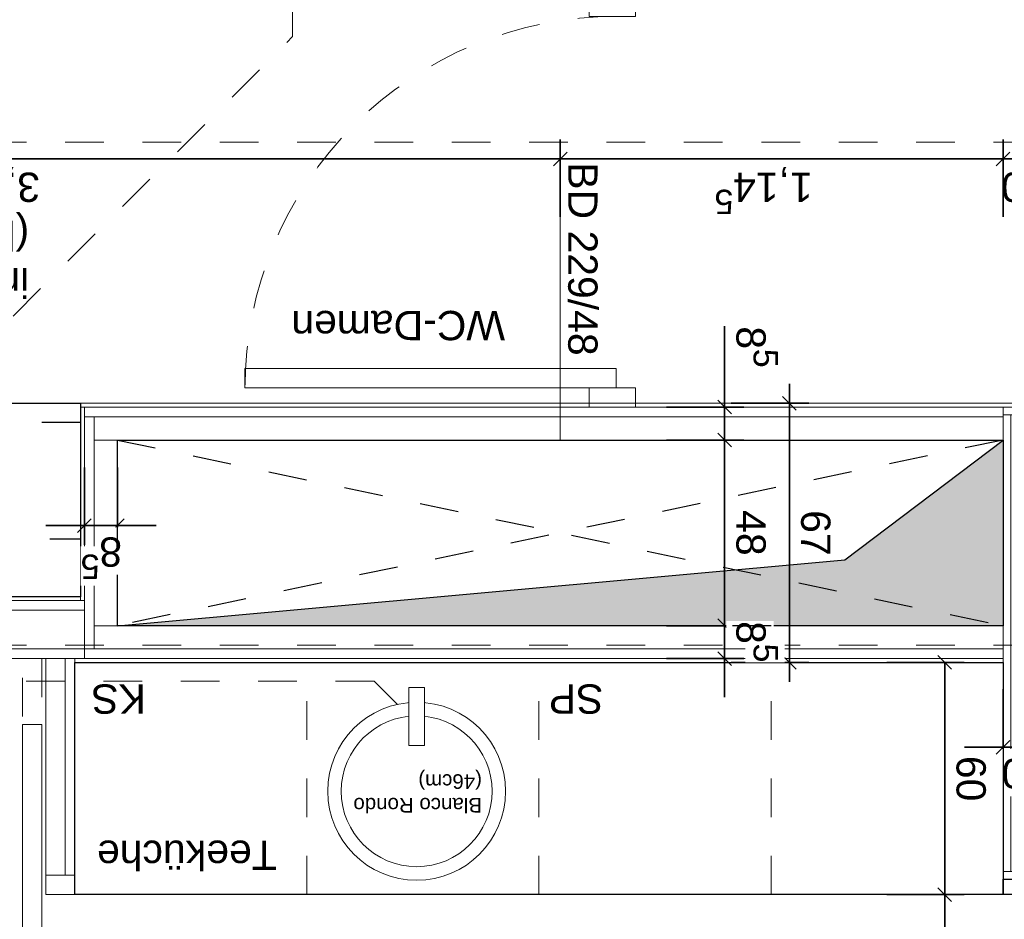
# Model space of a CAD drawing. Header units: metres. Extents: x -13 to 93, y -119 to 25.
# Tile 60 of 256: x 29.86 to 32.4, y -90.61 to -88.28. Entities that reach past the tile are written whole.
import ezdxf

# ---------------------------------------------------------------- set-up
doc = ezdxf.new("R2010")
doc.units = ezdxf.units.M
doc.header["$LTSCALE"] = 0.00508
doc.header["$PDMODE"] = 1
doc.header["$PDSIZE"] = -2
for name, pattern in [('STYLE_05', [0.19684, 0.069505, -0.127335]), ('STYLE_06', [1.0537, 0.590515, -0.19684, 0.069505, -0.19684]), ('STYLE_11', [0.393677, 0.196838, -0.196838])]:
    doc.linetypes.add(name, pattern=pattern)
doc.layers.get('0').update_dxf_attribs({"lineweight": 18})
for name, color, linetype, lineweight in [('3-4-0 Innenwände', 7, 'Continuous', 35), ('3-4-2-2 NTragIW GK', 7, 'Continuous', 35), ('3-4-4 ITüren', 7, 'Continuous', 25), ('3-4-5 IWBekleidungen', 7, 'Continuous', 25), ('3-5-1-1 DeckenDurchb', 7, 'Continuous', 25), ('3-5-1-1 DeckenDurchb VED', 7, 'STYLE_11', 25), ('3-7-1 Teeküchen', 7, 'Continuous', 25), ('4-1-1 Abwasseranlgn', 7, 'Continuous', 25), ('4-1-2-1 Sanitärobjekte', 7, 'Continuous', 25), ('6-1-0 Ausstattung', 7, 'Continuous', 25), ('Bemaßung', 7, 'Continuous', 18), ('Plan-Achsen-Fassade', 1, 'STYLE_06', 18), ('Plan-Text-Kerne', 7, 'Continuous', 13)]:
    doc.layers.add(name, color=color, linetype=linetype, lineweight=lineweight)
doc.layers.get('0').freeze()
doc.styles.add('Arial', font='ARIAL.TTF')
doc.dimstyles.new('MTZ_200', dxfattribs={"dimtxt": 0.075762, "dimasz": 0.000706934, "dimexe": 0.001, "dimexo": 0.003, "dimgap": 0.0001, "dimtad": 1, "dimdec": 4, "dimzin": 11, "dimtxsty": 'Arial', "dimblk": 'VW_SLASH', "dimcen": 0, "dimdle": 0.001, "dimazin": 0, "dimtfac": 1, "dimtdec": 4, "dimtix": 1, "dimtmove": 0, "dimatfit": 0, "dimldrblk": 'VW_FILLEDARROW', "dimfxl": 0, "dimfrac": 2, "dimtolj": 1, "dimtzin": 11, "dimarcsym": 0})

# ---------------------------------------------------------------- blocks, each defined once
blk = doc.blocks.new('*U367')
at = {"layer": '3-4-4 ITüren', "color": 7, "linetype": 'Continuous', "lineweight": 18}
for points in [[(1.95, -4.515), (2.07, -4.515), (2.07, -4.565), (1.95, -4.565)], [(2, -4.565), (2.96, -4.565), (2.96, -4.615), (2, -4.615)], [(1.95, -5.525), (2.07, -5.525), (2.07, -5.575), (1.95, -5.575)]]:
    blk.add_lwpolyline(points, close=True, dxfattribs=at)
at = {"layer": '3-4-4 ITüren', "color": 7, "linetype": 'STYLE_05', "lineweight": 18}
blk.add_arc((2, -4.565), 0.96, 270, 0, dxfattribs=at)
blk = doc.blocks.new('*U394')
at = {"layer": '6-1-0 Ausstattung', "linetype": 'STYLE_05'}
for points in [[(3.385, -4.025), (5.665, -4.025), (5.665, -4.175), (3.385, -4.175)], [(3.385, -4.475), (5.665, -4.475), (5.665, -4.525), (3.385, -4.525)]]:
    blk.add_lwpolyline(points, close=True, dxfattribs=at)
at = {"layer": '6-1-0 Ausstattung'}
blk.add_lwpolyline([(3.385, -4.025), (5.635, -4.025), (5.635, -4.525), (3.385, -4.525)], close=True, dxfattribs=at)
blk = doc.blocks.new('*U395')
at = {"layer": '4-1-1 Abwasseranlgn', "color": 5, "linetype": 'STYLE_05', "lineweight": 13}
for p, q in [((2.6257, -3.8064), (2.5208, -3.7014)), ((2.6257, -3.8064), (3.5648, -3.8064)), ((3.7006, -4.6091), (2.837, -5.4727)), ((2.837, -5.4727), (2.837, -7.3521))]:
    blk.add_line(p, q, dxfattribs=at)
blk = doc.blocks.new('*D401')
at = {"layer": 'Bemaßung', "color": 0, "linetype": 'Continuous', "lineweight": -2}
for p, q in [((0.9, -3.7861), (0.9, -3.5861)), ((1, -3.7861), (1, -3.5861)), ((0.9, -3.6361), (0.8, -3.6361)), ((1, -3.6361), (0.9, -3.6361)), ((1, -3.6361), (1.1, -3.6361))]:
    blk.add_line(p, q, dxfattribs=at)
at = {"layer": 'Bemaßung', "color": 0, "linetype": 'Continuous', "lineweight": 20}
for p, q in [((0.8823, -3.6537), (0.9177, -3.6184)), ((1.0177, -3.6184), (0.9823, -3.6537))]:
    blk.add_line(p, q, dxfattribs=at)
at = {"layer": 'Defpoints', "color": 0, "lineweight": 0}
for p in [(0.9, -3.7834), (1, -3.7834)]:
    blk.add_point(p, dxfattribs=at)
at = {"color": 0, "linetype": 'Continuous', "lineweight": -2}
blk.add_wipeout([(0.8861, -3.6314), (1.0036, -3.6314), (1.0036, -3.5094), (0.8861, -3.5094)], dxfattribs=at).dxf.layer = 'Bemaßung'
at = {"layer": 'Defpoints', "color": 0, "lineweight": 0}
blk.add_point((0.9, -3.6361), dxfattribs=at)
at = {"layer": 'Bemaßung', "color": 0, "insert": (0.8861, -3.5299), "char_height": 0.07576, "attachment_point": 1, "line_spacing_factor": 0.967741, "style": 'Arial'}
blk.add_mtext('10', dxfattribs=at)
blk = doc.blocks.new('VW_FILLEDARROW')
at = {"color": 0, "lineweight": -2}
blk.add_solid([(0, 0), (0, 0), (0, 0)], dxfattribs=at)
blk = doc.blocks.new('VW_SLASH')
at = {"color": 0, "linetype": 'ByBlock', "lineweight": -2}
blk.add_line((0, 0), (-1, 0), dxfattribs=at)
at = {"color": 0, "linetype": 'ByBlock', "lineweight": 20}
blk.add_line((0, 0), (0, 0), dxfattribs=at)
blk = doc.blocks.new('*U123')
at = {"color": 7, "linetype": 'Continuous', "lineweight": 18}
blk.add_wipeout([(0.23, 0), (0.2256, -0.0449), (0.2125, -0.088), (0.1912, -0.1278), (0.1626, -0.1626), (0.1278, -0.1912), (0.088, -0.2125), (0.0449, -0.2256), (0, -0.23), (-0.0449, -0.2256), (-0.088, -0.2125), (-0.1278, -0.1912), (-0.1626, -0.1626), (-0.1912, -0.1278), (-0.2125, -0.088), (-0.2256, -0.0449), (-0.23, 0), (-0.2256, 0.0449), (-0.2125, 0.088), (-0.1912, 0.1278), (-0.1626, 0.1626), (-0.1278, 0.1912), (-0.088, 0.2125), (-0.0449, 0.2256), (0, 0.23), (0.0449, 0.2256), (0.088, 0.2125), (0.1278, 0.1912), (0.1626, 0.1626), (0.1912, 0.1278), (0.2125, 0.088), (0.2256, 0.0449)], dxfattribs=at).dxf.layer = '4-1-2-1 Sanitärobjekte'
at = {"layer": '4-1-2-1 Sanitärobjekte', "color": 7, "linetype": 'Continuous', "lineweight": 18}
blk.add_circle((0, 0), 0.23, dxfattribs=at)
at = {"color": 7, "linetype": 'Continuous', "lineweight": 18}
blk.add_wipeout([(0.195, 0), (0.1913, -0.038), (0.1802, -0.0746), (0.1621, -0.1083), (0.1379, -0.1379), (0.1083, -0.1621), (0.0746, -0.1802), (0.038, -0.1913), (0, -0.195), (-0.038, -0.1913), (-0.0746, -0.1802), (-0.1083, -0.1621), (-0.1379, -0.1379), (-0.1621, -0.1083), (-0.1802, -0.0746), (-0.1913, -0.038), (-0.195, 0), (-0.1913, 0.038), (-0.1802, 0.0746), (-0.1621, 0.1083), (-0.1379, 0.1379), (-0.1083, 0.1621), (-0.0746, 0.1802), (-0.038, 0.1913), (0, 0.195), (0.038, 0.1913), (0.0746, 0.1802), (0.1083, 0.1621), (0.1379, 0.1379), (0.1621, 0.1083), (0.1802, 0.0746), (0.1913, 0.038)], dxfattribs=at).dxf.layer = '4-1-2-1 Sanitärobjekte'
at = {"layer": '4-1-2-1 Sanitärobjekte', "color": 7, "linetype": 'Continuous', "lineweight": 18}
blk.add_circle((0, 0), 0.195, dxfattribs=at)
at = {"layer": '4-1-2-1 Sanitärobjekte', "color": 7, "insert": (-0.1689, 0.0551), "char_height": 0.037881, "attachment_point": 1, "line_spacing_factor": 0.970546, "style": 'Arial'}
blk.add_mtext('Blanco Rondo \\P(46cm)', dxfattribs=at)
at = {"color": 7, "linetype": 'Continuous', "lineweight": 18}
blk.add_wipeout([(-0.02, -0.118), (0.02, -0.118), (0.02, -0.268), (-0.02, -0.268)], dxfattribs=at).dxf.layer = '4-1-2-1 Sanitärobjekte'
at = {"layer": '4-1-2-1 Sanitärobjekte', "color": 7, "linetype": 'Continuous', "lineweight": 18}
blk.add_lwpolyline([(-0.02, -0.118), (0.02, -0.118), (0.02, -0.268), (-0.02, -0.268)], close=True, dxfattribs=at)
blk = doc.blocks.new('spühlbecken_blanco_rondo')
at = {"layer": '4-1-2-1 Sanitärobjekte', "color": 7}
blk.add_blockref('*U123', (0, 0), dxfattribs=at)
blk = doc.blocks.new('*D404')
at = {"layer": 'Bemaßung', "color": 0, "linetype": 'Continuous', "lineweight": -2}
for p, q in [((1.5526, -3.855), (1.5526, -3.805)), ((1.7026, -3.855), (1.5026, -3.855)), ((1.5526, -4.525), (1.5526, -3.855)), ((1.7026, -4.525), (1.5026, -4.525)), ((1.5526, -4.575), (1.5526, -4.525))]:
    blk.add_line(p, q, dxfattribs=at)
at = {"layer": 'Bemaßung', "color": 0, "linetype": 'Continuous', "lineweight": 20}
for p, q in [((1.5703, -3.8727), (1.5349, -3.8373)), ((1.5349, -4.5073), (1.5703, -4.5427))]:
    blk.add_line(p, q, dxfattribs=at)
at = {"layer": 'Defpoints', "color": 0, "lineweight": 0}
for p in [(1.9137, -3.855), (1.5526, -4.525), (1.8037, -4.525)]:
    blk.add_point(p, dxfattribs=at)
at = {"color": 0, "linetype": 'Continuous', "lineweight": -2}
blk.add_wipeout([(1.5479, -4.2487), (1.5479, -4.1313), (1.4259, -4.1313), (1.4259, -4.2487)], dxfattribs=at).dxf.layer = 'Bemaßung'
at = {"layer": 'Bemaßung', "color": 0, "insert": (1.4464, -4.2487), "char_height": 0.07576, "attachment_point": 1, "rotation": 90, "line_spacing_factor": 0.967741, "style": 'Arial'}
blk.add_mtext('67', dxfattribs=at)
blk = doc.blocks.new('*D405')
at = {"layer": 'Bemaßung', "color": 0, "linetype": 'Continuous', "lineweight": -2}
for p, q in [((1.3009, -3.255), (1.1009, -3.255)), ((1.1509, -3.305), (1.1509, -3.255)), ((1.1509, -3.255), (1.1509, -3.855)), ((1.1509, -3.855), (1.1509, -3.805)), ((1.3009, -3.855), (1.1009, -3.855))]:
    blk.add_line(p, q, dxfattribs=at)
at = {"layer": 'Bemaßung', "color": 0, "linetype": 'Continuous', "lineweight": 20}
for p, q in [((1.1685, -3.2727), (1.1332, -3.2373)), ((1.1332, -3.8373), (1.1685, -3.8727))]:
    blk.add_line(p, q, dxfattribs=at)
at = {"layer": 'Defpoints', "color": 0, "lineweight": 0}
for p in [(1.1509, -3.255), (1.8137, -3.255), (1.9137, -3.855)]:
    blk.add_point(p, dxfattribs=at)
at = {"color": 0, "linetype": 'Continuous', "lineweight": -2}
blk.add_wipeout([(1.1462, -3.6137), (1.1462, -3.4963), (1.0241, -3.4963), (1.0241, -3.6137)], dxfattribs=at).dxf.layer = 'Bemaßung'
at = {"layer": 'Bemaßung', "color": 0, "insert": (1.0447, -3.6137), "char_height": 0.07576, "attachment_point": 1, "rotation": 90, "line_spacing_factor": 0.967741, "style": 'Arial'}
blk.add_mtext('60', dxfattribs=at)
blk = doc.blocks.new('*D406')
at = {"layer": 'Bemaßung', "color": 0, "linetype": 'Continuous', "lineweight": -2}
for p, q in [((1.7199, -4.43), (1.7199, -4.33)), ((1.8699, -4.43), (1.6699, -4.43)), ((1.7199, -4.43), (1.7199, -4.515)), ((1.8699, -4.515), (1.6699, -4.515)), ((1.7199, -4.515), (1.7199, -4.7239))]:
    blk.add_line(p, q, dxfattribs=at)
at = {"layer": 'Bemaßung', "color": 0, "linetype": 'Continuous', "lineweight": 20}
for p, q in [((1.7022, -4.4123), (1.7375, -4.4477)), ((1.7375, -4.5327), (1.7022, -4.4973))]:
    blk.add_line(p, q, dxfattribs=at)
at = {"layer": 'Defpoints', "color": 0, "lineweight": 0}
for p in [(2.5917, -4.43), (1.7199, -4.515), (2.5917, -4.515)]:
    blk.add_point(p, dxfattribs=at)
at = {"color": 0, "linetype": 'Continuous', "lineweight": -2}
blk.add_wipeout([(1.7152, -4.7239), (1.7152, -4.6653), (1.5931, -4.6653), (1.5931, -4.7239)], dxfattribs=at).dxf.layer = 'Bemaßung'
at = {"layer": 'Bemaßung', "color": 0, "insert": (1.6137, -4.7239), "char_height": 0.0758, "attachment_point": 1, "rotation": 90, "line_spacing_factor": 0.967741, "style": 'Arial'}
blk.add_mtext('8', dxfattribs=at)
at = {"color": 0, "linetype": 'Continuous', "lineweight": -2}
blk.add_wipeout([(1.6662, -4.6659), (1.6662, -4.6169), (1.5649, -4.6169), (1.5649, -4.6659)], dxfattribs=at).dxf.layer = 'Bemaßung'
at = {"layer": 'Bemaßung', "color": 0, "insert": (1.582, -4.6414), "char_height": 0.0631, "attachment_point": 2, "rotation": 90, "line_spacing_factor": 0.967741, "style": 'Arial'}
blk.add_mtext('5', dxfattribs=at)
blk = doc.blocks.new('*D407')
at = {"layer": 'Bemaßung', "color": 0, "linetype": 'Continuous', "lineweight": 20}
for p, q in [((1.7375, -3.9677), (1.7022, -3.9323)), ((1.7022, -4.4123), (1.7375, -4.4477))]:
    blk.add_line(p, q, dxfattribs=at)
at = {"layer": 'Bemaßung', "color": 0, "linetype": 'Continuous', "lineweight": -2}
for p, q in [((1.8699, -3.95), (1.6699, -3.95)), ((1.7199, -4), (1.7199, -3.95)), ((1.7199, -3.95), (1.7199, -4.43)), ((1.7199, -4.43), (1.7199, -4.38)), ((1.8699, -4.43), (1.6699, -4.43))]:
    blk.add_line(p, q, dxfattribs=at)
at = {"layer": 'Defpoints', "color": 0, "lineweight": 0}
for p in [(1.7199, -3.95), (2.5999, -3.95), (2.5999, -4.43)]:
    blk.add_point(p, dxfattribs=at)
at = {"color": 0, "linetype": 'Continuous', "lineweight": -2}
blk.add_wipeout([(1.7152, -4.2487), (1.7152, -4.1313), (1.5931, -4.1313), (1.5931, -4.2487)], dxfattribs=at).dxf.layer = 'Bemaßung'
at = {"layer": 'Bemaßung', "color": 0, "insert": (1.6137, -4.2487), "char_height": 0.07576, "attachment_point": 1, "rotation": 90, "line_spacing_factor": 0.967741, "style": 'Arial'}
blk.add_mtext('48', dxfattribs=at)
blk = doc.blocks.new('*D408')
at = {"layer": 'Bemaßung', "color": 0, "linetype": 'Continuous', "lineweight": -2}
for p, q in [((1.1509, -2.215), (1.1509, -2.165)), ((1.3009, -2.215), (1.1009, -2.215)), ((1.1509, -3.255), (1.1509, -2.215)), ((1.3009, -3.255), (1.1009, -3.255)), ((1.1509, -3.305), (1.1509, -3.255))]:
    blk.add_line(p, q, dxfattribs=at)
at = {"layer": 'Bemaßung', "color": 0, "linetype": 'Continuous', "lineweight": 20}
for p, q in [((1.1685, -2.2327), (1.1332, -2.1973)), ((1.1332, -3.2373), (1.1685, -3.2727))]:
    blk.add_line(p, q, dxfattribs=at)
at = {"layer": 'Defpoints', "color": 0, "lineweight": 0}
for p in [(1.9137, -2.215), (1.1509, -3.255), (1.8137, -3.255)]:
    blk.add_point(p, dxfattribs=at)
at = {"color": 0, "linetype": 'Continuous', "lineweight": -2}
blk.add_wipeout([(1.1462, -2.8377), (1.1462, -2.632), (1.0241, -2.632), (1.0241, -2.8377)], dxfattribs=at).dxf.layer = 'Bemaßung'
at = {"layer": 'Bemaßung', "color": 0, "insert": (1.0447, -2.8377), "char_height": 0.07576, "attachment_point": 1, "rotation": 90, "line_spacing_factor": 0.967741, "style": 'Arial'}
blk.add_mtext('1,04', dxfattribs=at)
blk = doc.blocks.new('*U422')
at = {"layer": '3-5-1-1 DeckenDurchb', "linetype": 'Continuous', "lineweight": 0}
blk.add_hatch(color=19, dxfattribs=at).paths.add_polyline_path([(1, -4.43), (1, -3.95), (3.29, -3.95), (1.4089, -4.1201)])
at = {"layer": '3-5-1-1 DeckenDurchb'}
for points in [[(1, -4.43), (1, -3.95), (3.29, -3.95), (1.4089, -4.1201)], [(1, -3.95), (3.29, -3.95), (3.29, -4.43), (1, -4.43)]]:
    blk.add_lwpolyline(points, close=True, dxfattribs=at)
blk = doc.blocks.new('*D424')
at = {"layer": 'Bemaßung', "color": 0, "linetype": 'Continuous', "lineweight": -2}
for p, q in [((1.7199, -3.865), (1.7199, -3.765)), ((1.8699, -3.865), (1.6699, -3.865)), ((1.7199, -3.865), (1.7199, -3.95)), ((1.8699, -3.95), (1.6699, -3.95)), ((1.7199, -3.95), (1.7199, -4.05))]:
    blk.add_line(p, q, dxfattribs=at)
at = {"layer": 'Bemaßung', "color": 0, "linetype": 'Continuous', "lineweight": 20}
for p, q in [((1.7022, -3.8473), (1.7375, -3.8827)), ((1.7375, -3.9677), (1.7022, -3.9323))]:
    blk.add_line(p, q, dxfattribs=at)
at = {"layer": 'Defpoints', "color": 0, "lineweight": 0}
for p in [(2.5999, -3.865), (2.5999, -3.95)]:
    blk.add_point(p, dxfattribs=at)
at = {"color": 0, "linetype": 'Continuous', "lineweight": -2}
blk.add_wipeout([(1.7152, -3.962), (1.7152, -3.9035), (1.5931, -3.9035), (1.5931, -3.962)], dxfattribs=at).dxf.layer = 'Bemaßung'
at = {"layer": 'Defpoints', "color": 0, "lineweight": 0}
blk.add_point((1.7199, -3.95), dxfattribs=at)
at = {"layer": 'Bemaßung', "color": 0, "insert": (1.6137, -3.962), "char_height": 0.0758, "attachment_point": 1, "rotation": 90, "line_spacing_factor": 0.967741, "style": 'Arial'}
blk.add_mtext('8', dxfattribs=at)
at = {"color": 0, "linetype": 'Continuous', "lineweight": -2}
blk.add_wipeout([(1.6662, -3.9041), (1.6662, -3.8551), (1.5649, -3.8551), (1.5649, -3.9041)], dxfattribs=at).dxf.layer = 'Bemaßung'
at = {"layer": 'Bemaßung', "color": 0, "insert": (1.582, -3.8796), "char_height": 0.0631, "attachment_point": 2, "rotation": 90, "line_spacing_factor": 0.967741, "style": 'Arial'}
blk.add_mtext('5', dxfattribs=at)
blk = doc.blocks.new('*D425')
at = {"layer": 'Bemaßung', "color": 0, "linetype": 'Continuous', "lineweight": -2}
for p, q in [((3.29, -4.3587), (3.29, -4.1587)), ((3.375, -4.3587), (3.375, -4.1587)), ((3.29, -4.2087), (3.19, -4.2087)), ((3.375, -4.2087), (3.29, -4.2087)), ((3.375, -4.2087), (3.475, -4.2087))]:
    blk.add_line(p, q, dxfattribs=at)
at = {"layer": 'Bemaßung', "color": 0, "linetype": 'Continuous', "lineweight": 20}
for p, q in [((3.2723, -4.2264), (3.3077, -4.191)), ((3.3927, -4.191), (3.3573, -4.2264))]:
    blk.add_line(p, q, dxfattribs=at)
at = {"layer": 'Defpoints', "color": 0, "lineweight": 0}
for p in [(3.29, -4.43), (3.375, -4.43)]:
    blk.add_point(p, dxfattribs=at)
at = {"color": 0, "linetype": 'Continuous', "lineweight": -2}
blk.add_wipeout([(3.278, -4.204), (3.3365, -4.204), (3.3365, -4.082), (3.278, -4.082)], dxfattribs=at).dxf.layer = 'Bemaßung'
at = {"layer": 'Defpoints', "color": 0, "lineweight": 0}
blk.add_point((3.29, -4.2087), dxfattribs=at)
at = {"layer": 'Bemaßung', "color": 0, "insert": (3.278, -4.1025), "char_height": 0.0758, "attachment_point": 1, "line_spacing_factor": 0.967741, "style": 'Arial'}
blk.add_mtext('8', dxfattribs=at)
at = {"color": 0, "linetype": 'Continuous', "lineweight": -2}
blk.add_wipeout([(3.3359, -4.155), (3.3849, -4.155), (3.3849, -4.0537), (3.3359, -4.0537)], dxfattribs=at).dxf.layer = 'Bemaßung'
at = {"layer": 'Bemaßung', "color": 0, "insert": (3.3604, -4.0709), "char_height": 0.0631, "attachment_point": 2, "line_spacing_factor": 0.967741, "style": 'Arial'}
blk.add_mtext('5', dxfattribs=at)
blk = doc.blocks.new('*D431')
at = {"layer": 'Bemaßung', "color": 0, "linetype": 'Continuous', "lineweight": -2}
for p, q in [((0.9, -5.0067), (0.9, -5.2067)), ((1, -5.0067), (1, -5.2067)), ((0.9, -5.1567), (0.8, -5.1567)), ((0.9, -5.1567), (1, -5.1567)), ((1, -5.1567), (1.1, -5.1567))]:
    blk.add_line(p, q, dxfattribs=at)
at = {"layer": 'Bemaßung', "color": 0, "linetype": 'Continuous', "lineweight": 20}
for p, q in [((0.8823, -5.1743), (0.9177, -5.139)), ((1.0177, -5.139), (0.9823, -5.1743))]:
    blk.add_line(p, q, dxfattribs=at)
at = {"layer": 'Defpoints', "color": 0, "lineweight": 0}
for p in [(0.9, -4.3255), (1, -4.43), (1, -5.1567)]:
    blk.add_point(p, dxfattribs=at)
at = {"layer": 'Bemaßung', "color": 0, "insert": (0.8872, -5.0455), "char_height": 0.07576, "attachment_point": 1, "line_spacing_factor": 0.967741, "style": 'Arial'}
blk.add_mtext('10', dxfattribs=at)
blk = doc.blocks.new('*D432')
at = {"layer": 'Bemaßung', "color": 0, "linetype": 'Continuous', "lineweight": -2}
for p, q in [((1, -5.0067), (1, -5.2067)), ((2.145, -5.0067), (2.145, -5.2067)), ((1.05, -5.1567), (1, -5.1567)), ((1, -5.1567), (2.145, -5.1567)), ((2.145, -5.1567), (2.095, -5.1567))]:
    blk.add_line(p, q, dxfattribs=at)
at = {"layer": 'Bemaßung', "color": 0, "linetype": 'Continuous', "lineweight": 20}
for p, q in [((1.0177, -5.139), (0.9823, -5.1743)), ((2.1273, -5.1743), (2.1627, -5.139))]:
    blk.add_line(p, q, dxfattribs=at)
at = {"layer": 'Defpoints', "color": 0, "lineweight": 0}
for p in [(1, -4.43), (2.145, -4.4941), (1, -5.1567)]:
    blk.add_point(p, dxfattribs=at)
at = {"layer": 'Bemaßung', "color": 0, "line_spacing_factor": 0.967741, "style": 'Arial'}
for s, insert, char_height, attachment_point in [('5', (1.7218, -5.0138), 0.0631, 2), ('1,14', (1.4922, -5.0455), 0.07576, 1)]:
    blk.add_mtext(s, dxfattribs=dict(at, insert=insert, char_height=char_height, attachment_point=attachment_point))
blk = doc.blocks.new('*D433')
at = {"layer": 'Bemaßung', "color": 0, "linetype": 'Continuous', "lineweight": -2}
for p, q in [((-0.5801, -3.95), (-0.5801, -3.9)), ((-0.4301, -3.95), (-0.6301, -3.95)), ((-0.5801, -4.19), (-0.5801, -3.95)), ((-0.4301, -4.19), (-0.6301, -4.19)), ((-0.5801, -4.24), (-0.5801, -4.19))]:
    blk.add_line(p, q, dxfattribs=at)
at = {"layer": 'Bemaßung', "color": 0, "linetype": 'Continuous', "lineweight": 20}
for p, q in [((-0.5625, -3.9677), (-0.5978, -3.9323)), ((-0.5978, -4.1723), (-0.5625, -4.2077))]:
    blk.add_line(p, q, dxfattribs=at)
at = {"layer": 'Defpoints', "color": 0, "lineweight": 0}
for p in [(3.29, -3.95), (-0.5801, -4.19), (3.29, -4.19)]:
    blk.add_point(p, dxfattribs=at)
at = {"layer": 'Bemaßung', "color": 0, "insert": (-0.6913, -4.119), "char_height": 0.07576, "attachment_point": 1, "rotation": 90, "line_spacing_factor": 0.967741, "style": 'Arial'}
blk.add_mtext('24', dxfattribs=at)
blk = doc.blocks.new('*D434')
at = {"layer": 'Bemaßung', "color": 0, "linetype": 'Continuous', "lineweight": -2}
for p, q in [((-0.5801, -3.95), (-0.5801, -3.85)), ((-0.4301, -3.905), (-0.6301, -3.905)), ((-0.5801, -3.95), (-0.5801, -3.905)), ((-0.5801, -3.905), (-0.5801, -4.005)), ((-0.4301, -3.95), (-0.6301, -3.95))]:
    blk.add_line(p, q, dxfattribs=at)
at = {"layer": 'Bemaßung', "color": 0, "linetype": 'Continuous', "lineweight": 20}
for p, q in [((-0.5625, -3.9227), (-0.5978, -3.8873)), ((-0.5978, -3.9323), (-0.5625, -3.9677))]:
    blk.add_line(p, q, dxfattribs=at)
at = {"layer": 'Defpoints', "color": 0, "lineweight": 0}
for p in [(-0.5801, -3.905), (0.9, -3.905), (3.29, -3.95)]:
    blk.add_point(p, dxfattribs=at)
at = {"layer": 'Bemaßung', "color": 0, "rotation": 90, "line_spacing_factor": 0.967741, "style": 'Arial'}
for s, insert, char_height, attachment_point in [('5', (-0.723, -3.9293), 0.0631, 2), ('4', (-0.6913, -4.0117), 0.0758, 1)]:
    blk.add_mtext(s, dxfattribs=dict(at, insert=insert, char_height=char_height, attachment_point=attachment_point))
blk = doc.blocks.new('*D436')
at = {"layer": 'Bemaßung', "color": 0, "linetype": 'Continuous', "lineweight": 20}
for p, q in [((-0.5625, -1.6827), (-0.5978, -1.6473)), ((-0.5978, -3.3773), (-0.5625, -3.4127))]:
    blk.add_line(p, q, dxfattribs=at)
at = {"layer": 'Bemaßung', "color": 0, "linetype": 'Continuous', "lineweight": -2}
for p, q in [((-0.4301, -1.665), (-0.6301, -1.665)), ((-0.5801, -1.715), (-0.5801, -1.665)), ((-0.5801, -1.665), (-0.5801, -3.395)), ((-0.5801, -3.395), (-0.5801, -3.345)), ((-0.4301, -3.395), (-0.6301, -3.395))]:
    blk.add_line(p, q, dxfattribs=at)
at = {"layer": 'Defpoints', "color": 0, "lineweight": 0}
for p in [(-0.5801, -1.665), (3.23, -1.665), (0.9, -3.395)]:
    blk.add_point(p, dxfattribs=at)
at = {"layer": 'Bemaßung', "color": 0, "insert": (-0.6913, -2.7031), "char_height": 0.07576, "attachment_point": 1, "rotation": 90, "line_spacing_factor": 0.967741, "style": 'Arial'}
blk.add_mtext('1,73', dxfattribs=at)
blk = doc.blocks.new('*D446')
at = {"layer": 'Bemaßung', "color": 0, "linetype": 'Continuous', "lineweight": -2}
for p, q in [((2.145, -5.0067), (2.145, -5.2067)), ((5.35, -5.3067), (5.35, -5.1067)), ((2.145, -5.1567), (2.095, -5.1567)), ((5.35, -5.1567), (2.145, -5.1567)), ((5.4, -5.1567), (5.35, -5.1567))]:
    blk.add_line(p, q, dxfattribs=at)
at = {"layer": 'Bemaßung', "color": 0, "linetype": 'Continuous', "lineweight": 20}
for p, q in [((2.1627, -5.139), (2.1273, -5.1743)), ((5.3323, -5.1743), (5.3677, -5.139))]:
    blk.add_line(p, q, dxfattribs=at)
at = {"layer": 'Defpoints', "color": 0, "lineweight": 0}
for p in [(2.145, -4.4941), (5.35, -5.1567), (5.35, -7.9887)]:
    blk.add_point(p, dxfattribs=at)
at = {"layer": 'Bemaßung', "color": 0, "line_spacing_factor": 0.967741, "style": 'Arial'}
for s, insert, char_height, attachment_point in [('5', (3.7196, -5.0138), 0.0631, 2), ('3,20', (3.49, -5.0455), 0.07576, 1)]:
    blk.add_mtext(s, dxfattribs=dict(at, insert=insert, char_height=char_height, attachment_point=attachment_point))
blk = doc.blocks.new('*U551')
at = {"layer": '3-5-1-1 DeckenDurchb VED'}
for p, q in [((1, -4.43), (3.29, -3.95)), ((3.29, -4.43), (1, -3.95))]:
    blk.add_line(p, q, dxfattribs=at)
blk.add_lwpolyline([(1, -3.95), (3.29, -3.95), (3.29, -4.43), (1, -4.43)], close=True, dxfattribs=at)
blk = doc.blocks.new('kern_DD_e0-e4_standard')
at = {"layer": '3-5-1-1 DeckenDurchb VED', "color": 7}
blk.add_blockref('*U551', (0, 0), dxfattribs=at)
blk = doc.blocks.new('kern_d-gross+h-normal (2D)')
at = {"layer": '3-4-2-2 NTragIW GK', "color": 7, "linetype": 'Continuous', "lineweight": 18}
for points in [[(-0.05, -3.315), (1, -3.315), (1, -3.295), (-0.05, -3.295)], [(3.475, -3.865), (3.475, -3.305), (3.46385497, -3.305), (3.425, -3.305), (3.425, -3.865), (3.45, -3.865)], [(0.98, -3.315), (0.98, -4.495), (1, -4.495), (1, -3.315)], [(1, -3.89), (3.375, -3.89), (3.375, -3.865), (1, -3.865)], [(3.375, -3.89), (5.645, -3.89), (5.645, -3.865), (3.375, -3.865)], [(1, -3.95), (3.35, -3.95), (3.35, -3.89), (1, -3.89)], [(3.35, -3.89), (3.35, -4.49), (3.375, -4.49), (3.375, -3.89)], [(3.375, -3.99), (5.645, -3.99), (5.645, -3.89), (3.375, -3.89)], [(3.29, -3.95), (3.29, -4.43), (3.35, -4.43), (3.35, -3.95)], [(3.375, -4.015), (5.645, -4.015), (5.645, -3.99), (3.375, -3.99)], [(3.35, -4.43), (1, -4.43), (1, -4.49), (3.35, -4.49)], [(1, -4.495), (-0.05, -4.495), (-0.05, -4.515), (1, -4.515)], [(3.375, -4.49), (1, -4.49), (1, -4.515), (3.375, -4.515)]]:
    blk.add_lwpolyline(points, close=True, dxfattribs=at)
at = {"layer": '3-4-4 ITüren', "color": 7, "linetype": 'STYLE_05', "lineweight": 18}
blk.add_lwpolyline([(3.485, -1.515), (3.535, -1.515), (3.535, -3.865), (3.485, -3.865)], close=True, dxfattribs=at)
at = {"layer": '3-4-4 ITüren', "color": 7, "linetype": 'Continuous', "lineweight": 18}
blk.add_lwpolyline([(3.485, -3.10436917), (3.535, -3.10436917), (3.535, -3.69436917), (3.485, -3.69436917)], close=True, dxfattribs=at)
at = {"layer": '3-4-5 IWBekleidungen', "color": 7, "linetype": 'Continuous', "lineweight": 18}
for points in [[(3.385, -4.025), (5.645, -4.025), (5.645, -4.015), (3.385, -4.015)], [(-0.05014648, -4.515), (-0.05014648, -4.525), (3.385, -4.525), (3.385, -4.515)]]:
    blk.add_lwpolyline(points, close=True, dxfattribs=at)
at = {"layer": '3-7-1 Teeküchen', "color": 7, "linetype": 'STYLE_05', "lineweight": 18}
for p, q in [((1.6, -3.255), (1.6, -3.855)), ((2.2, -3.255), (2.2, -3.855)), ((2.8, -3.255), (2.8, -3.855))]:
    blk.add_line(p, q, dxfattribs=at)
at = {"layer": '6-1-0 Ausstattung'}
blk.add_lwpolyline([(-0.05, -3.255), (1, -3.255), (1, -3.295), (-0.05, -3.295)], close=True, dxfattribs=at)
at = {"layer": '6-1-0 Ausstattung', "color": 7, "linetype": 'Continuous', "lineweight": 18}
for points in [[(3.475, -3.255), (3.4, -3.255), (3.4, -3.305), (3.475, -3.305)], [(3.4, -3.305), (3.4, -3.865), (3.425, -3.865), (3.425, -3.305)]]:
    blk.add_lwpolyline(points, close=True, dxfattribs=at)
at = {"layer": '3-4-4 ITüren', "color": 7}
blk.add_blockref('*U367', (0, 0), dxfattribs=at)
at = {"layer": '4-1-1 Abwasseranlgn', "color": 7}
blk.add_blockref('*U395', (0, 0), dxfattribs=at)
at = {"layer": '6-1-0 Ausstattung', "color": 7}
blk.add_blockref('*U394', (0, 0), dxfattribs=at)
at = {"layer": '6-1-0 Ausstattung', "color": 7, "char_height": 0.075762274, "attachment_point": 1, "line_spacing_factor": 0.970546, "style": 'Arial'}
for s, insert in [('SP', (2.0333471, -3.72259694)), ('KS', (3.21611296, -3.72259694))]:
    blk.add_mtext(s, dxfattribs=dict(at, insert=insert))
at = {"layer": 'Plan-Text-Kerne', "color": 7, "attachment_point": 1, "line_spacing_factor": 0.970546, "style": 'Arial'}
for s, insert, char_height in [('Teeküche', (2.87786901, -3.31891203), 0.075762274), ('WC-Damen', (2.2876869, -4.68801625), 0.075762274), ('in abgeh. Decke Ebene darunter verziehen!\\P(kein DoBo!)', (3.51786521, -4.79845495), 0.0757622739)]:
    blk.add_mtext(s, dxfattribs=dict(at, insert=insert, char_height=char_height))
at = {"layer": 'Bemaßung', "color": 7, "linetype": 'Continuous', "lineweight": 18}
dim = blk.add_linear_dim(base=(1, -5.15665109), p1=(0.9, -4.32548454), p2=(1, -4.43), dimstyle='MTZ_200', override={"dimtxt": 0.001515, "dimgap": 0.01, "dimdec": 3, "dimlfac": 50, "dimpost": '<>m', "dimtxsty": 'Arial', "dimtmove": 2}, dxfattribs=at)
dim.commit()
dim.dimension.update_dxf_attribs({"geometry": '*D431', "text_midpoint": (0.94592549, -5.14665109), "dimtype": 160})
dim = blk.add_linear_dim(base=(0.9, -3.63607015), p1=(1, -3.7833954), p2=(0.9, -3.7833954), dimstyle='MTZ_200', override={"dimtxt": 0.001515, "dimgap": 0.005, "dimdec": 3, "dimlfac": 50, "dimpost": '<>m', "dimtxsty": 'Arial', "dimtmove": 2}, dxfattribs=at)
dim.commit()
dim.dimension.update_dxf_attribs({"geometry": '*D401', "text_midpoint": (0.94485352, -3.63107015), "dimtype": 160})
at = {"layer": '3-7-1 Teeküchen'}
blk.add_lwpolyline([(1, -3.255), (3.4, -3.255), (3.4, -3.855), (1, -3.855)], close=True, dxfattribs=at)
at = {"layer": '4-1-2-1 Sanitärobjekte', "color": 7}
blk.add_blockref('spühlbecken_blanco_rondo', (2.51616342, -3.52216091), dxfattribs=at)
at = {"layer": 'Bemaßung', "color": 7, "linetype": 'Continuous', "lineweight": 18}
dim = blk.add_linear_dim(base=(1.5525789, -4.525), p1=(1.91372627, -3.855), p2=(1.80372627, -4.525), angle=90, dimstyle='MTZ_200', override={"dimtxt": 0.001515, "dimgap": 0.005, "dimdec": 3, "dimlfac": 50, "dimpost": '<>m', "dimtxsty": 'Arial', "dimtmove": 2}, dxfattribs=at)
dim.commit()
dim.dimension.update_dxf_attribs({"geometry": '*D404', "text_midpoint": (1.5525789, -4.19)})
dim = blk.add_linear_dim(base=(1.15085417, -3.255), p1=(1.91372627, -3.855), p2=(1.81372627, -3.255), angle=90, dimstyle='MTZ_200', override={"dimtxt": 0.001515, "dimgap": 0.005, "dimdec": 3, "dimlfac": 50, "dimpost": '<>m', "dimtxsty": 'Arial', "dimtmove": 2}, dxfattribs=at)
dim.commit()
dim.dimension.update_dxf_attribs({"geometry": '*D405', "text_midpoint": (1.15085417, -2.955)})
dim = blk.add_linear_dim(base=(1.71985352, -4.515), p1=(2.5917178, -4.43), p2=(2.5917178, -4.515), angle=90, dimstyle='MTZ_200', override={"dimtxt": 0.001515, "dimgap": 0.005, "dimdec": 3, "dimlfac": 50, "dimpost": '<>m', "dimtxsty": 'Arial', "dimtix": 0, "dimtmove": 2}, dxfattribs=at)
dim.commit()
dim.dimension.update_dxf_attribs({"geometry": '*D406', "text_midpoint": (1.71485352, -4.61716319), "dimtype": 160})
for base, p1, p2, picture, middle in [((1.15085417, -3.255), (1.91372627, -2.215), (1.81372627, -3.255), '*D408', (1.15085417, -2.735)), ((1.71985352, -3.95), (2.59985352, -4.43), (2.59985352, -3.95), '*D407', (1.71985352, -3.71))]:
    dim = blk.add_linear_dim(base=base, p1=p1, p2=p2, angle=90, dimstyle='MTZ_200', override={"dimtxt": 0.001515, "dimgap": 0.005, "dimdec": 3, "dimlfac": 50, "dimpost": '<>m', "dimtxsty": 'Arial', "dimtmove": 2}, dxfattribs=at)
    dim.commit()
    dim.dimension.update_dxf_attribs({"geometry": picture, "text_midpoint": middle})
blk.add_wipeout([(2.15041528, -5.14805105), (2.15041528, -4.64816494), (2.02835417, -4.64816494), (2.02835417, -5.14805105)]).dxf.layer = 'Bemaßung'
at = {"layer": '3-4-5 IWBekleidungen', "color": 7, "linetype": 'Continuous', "lineweight": 18}
blk.add_lwpolyline([(1, -3.855), (3.4, -3.855), (3.4, -3.865), (1, -3.865)], close=True, dxfattribs=at)
at = {"layer": 'Bemaßung'}
blk.add_line((2.145, -4.43), (2.145, -5.17632286), dxfattribs=at)
at = {"layer": '3-5-1-1 DeckenDurchb', "color": 7}
blk.add_blockref('*U422', (0, 0), dxfattribs=at)
at = {"layer": 'Bemaßung', "insert": (2.04854745, -5.14805105), "char_height": 0.0757622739, "attachment_point": 1, "rotation": 90, "line_spacing_factor": 0.970546, "style": 'Arial'}
blk.add_mtext('{\\C7;\\lBD 229/48}', dxfattribs=at)
at = {"layer": 'Bemaßung', "color": 7, "linetype": 'Continuous', "lineweight": 18}
dim = blk.add_linear_dim(base=(-0.58014648, -1.665), p1=(0.9, -3.395), p2=(3.23, -1.665), angle=90, dimstyle='MTZ_200', override={"dimtxt": 0.001515, "dimgap": 0.01, "dimdec": 3, "dimlfac": 50, "dimpost": '<>m', "dimtxsty": 'Arial', "dimtmove": 2}, dxfattribs=at)
dim.commit()
dim.dimension.update_dxf_attribs({"geometry": '*D436', "text_midpoint": (-0.59014648, -0.7295109), "dimtype": 160})
for base, p2, picture, middle in [((1, -5.15665109), (1, -4.43), '*D432', (0.38084681, -5.14665109)), ((5.35, -5.15665109), (5.35, -7.98867714), '*D446', (3.6169118, -5.14665109))]:
    dim = blk.add_linear_dim(base=base, p1=(2.145, -4.49414583), p2=p2, dimstyle='MTZ_200', override={"dimtxt": 0.001515, "dimgap": 0.01, "dimdec": 3, "dimlfac": 50, "dimpost": '<>m', "dimtxsty": 'Arial', "dimtmove": 2}, dxfattribs=at)
    dim.commit()
    dim.dimension.update_dxf_attribs({"geometry": picture, "text_midpoint": middle, "dimtype": 160})
dim = blk.add_linear_dim(base=(1.71985352, -3.95), p1=(2.59985352, -3.865), p2=(2.59985352, -3.95), angle=90, dimstyle='MTZ_200', override={"dimtxt": 0.001515, "dimgap": 0.005, "dimdec": 3, "dimlfac": 50, "dimpost": '<>m', "dimtxsty": 'Arial', "dimtmove": 2}, dxfattribs=at)
dim.commit()
dim.dimension.update_dxf_attribs({"geometry": '*D424', "text_midpoint": (1.71485352, -3.90867714), "dimtype": 160})
dim = blk.add_linear_dim(base=(3.29, -4.20867714), p1=(3.375, -4.43), p2=(3.29, -4.43), dimstyle='MTZ_200', override={"dimtxt": 0.001515, "dimgap": 0.005, "dimdec": 3, "dimlfac": 50, "dimpost": '<>m', "dimtxsty": 'Arial', "dimtmove": 2}, dxfattribs=at)
dim.commit()
dim.dimension.update_dxf_attribs({"geometry": '*D425', "text_midpoint": (3.33132286, -4.20367714), "dimtype": 160})
for base, p2, override, picture, middle in [((-0.58014648, -3.905), (0.9, -3.905), {"dimtxt": 0.001515, "dimgap": 0.01, "dimdec": 3, "dimlfac": 50, "dimpost": '<>m', "dimtxsty": 'Arial', "dimtix": 0, "dimtmove": 2}, '*D434', (-0.59014648, -3.905)), ((-0.58014648, -4.19), (3.29, -4.19), {"dimtxt": 0.001515, "dimgap": 0.01, "dimdec": 3, "dimlfac": 50, "dimpost": '<>m', "dimtxsty": 'Arial', "dimtmove": 2}, '*D433', (-0.59014648, -4.06022116))]:
    dim = blk.add_linear_dim(base=base, p1=(3.29, -3.95), p2=p2, angle=90, dimstyle='MTZ_200', override=override, dxfattribs=at)
    dim.commit()
    dim.dimension.update_dxf_attribs({"geometry": picture, "text_midpoint": middle, "dimtype": 160})

msp = doc.modelspace()

# ---------------------------------------------------------------- linework, layer by layer
at = {"layer": 'Plan-Achsen-Fassade', "color": 9}
for p, q in [((27.575, -88.6), (41.525, -88.6)), ((27.575, -89.9), (41.525, -89.9))]:
    msp.add_line(p, q, dxfattribs=at)

# ---------------------------------------------------------------- next in the draw order: block references
at = {"layer": '3-4-0 Innenwände', "color": 7, "rotation": 180}
msp.add_blockref('kern_d-gross+h-normal (2D)', (33.4, -93.8), dxfattribs=at)

# ---------------------------------------------------------------- next in the draw order: block references
msp.add_blockref('kern_DD_e0-e4_standard', (33.4, -93.8), dxfattribs=at)

doc.saveas('drawing.dxf')
